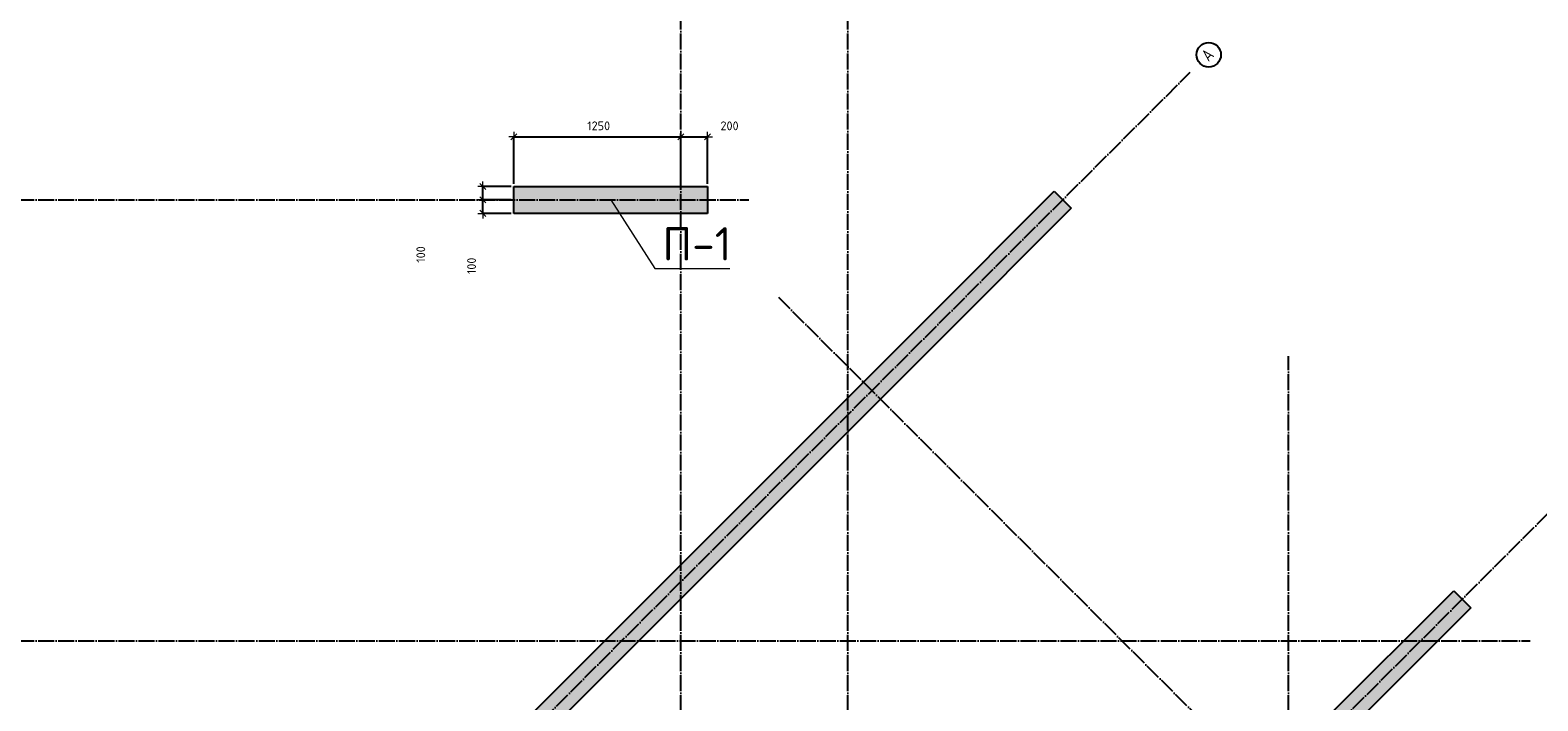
# Model space of a CAD drawing. Header units: millimetres. Extents: x -37663 to 118746, y -2869 to 47508.
# Tile 43 of 54: x 49028 to 60318, y 18051 to 23071. Entities that reach past the tile are written whole.
import ezdxf

# ---------------------------------------------------------------- set-up
doc = ezdxf.new("R2010")
doc.units = ezdxf.units.MM
doc.header["$PDMODE"] = 65
doc.linetypes.add('______11', pattern=[150, 120, -15, 0, -15])
doc.linetypes.add('______5', pattern=[330, 240, -30, 30, -30])
for name, color, linetype, lineweight in [('Standard', 7, 'Continuous', 25), ('Высотная отметка (отверстия)', 7, 'Continuous', 13), ('Размерная линия_ общее', 7, 'Continuous', 13)]:
    doc.layers.add(name, color=color, linetype=linetype, lineweight=lineweight)
doc.layers.add('Осевая линия_ общее', color=7, linetype='______5', lineweight=13, true_color=0xa0a0a0)
doc.styles.add('ISOCPEUR', font='ISOCPEUR')
doc.dimstyles.new('DIMSTYLE_3', dxfattribs={"dimtxt": 66, "dimasz": 75, "dimexe": 0, "dimexo": 0, "dimgap": 33, "dimtad": 2, "dimdec": 0, "dimrnd": 5, "dimzin": 12, "dimdsep": 46, "dimtxsty": 'ISOCPEUR', "dimblk1": 'ALL_ML_STRICH', "dimblk2": 'ALL_ML_STRICH', "dimsah": 1, "dimcen": 0, "dimclrd": 7, "dimclre": 256, "dimclrt": 7, "dimadec": 0, "dimazin": 0, "dimtfac": 1, "dimtdec": 0, "dimtix": 1, "dimtmove": 2, "dimatfit": 3, "dimfxl": 0, "dimtzin": 0, "dimlwd": 0, "dimlwe": -3, "dimarcsym": 0})
doc.dimstyles.new('DIMSTYLE_5', dxfattribs={"dimtxt": 66, "dimasz": 75, "dimexe": 0, "dimexo": 0, "dimgap": 33, "dimtad": 2, "dimdec": 0, "dimrnd": 5, "dimzin": 12, "dimdsep": 46, "dimtxsty": 'ISOCPEUR', "dimblk1": 'ALL_ML_STRICH', "dimblk2": 'ALL_ML_STRICH', "dimsah": 1, "dimcen": 0, "dimclrd": 7, "dimclre": 256, "dimclrt": 7, "dimadec": 0, "dimazin": 0, "dimtfac": 1, "dimtdec": 0, "dimtix": 1, "dimtmove": 2, "dimatfit": 3, "dimfxl": 0, "dimtvp": 1.2, "dimtzin": 0, "dimlwd": 0, "dimlwe": -3, "dimarcsym": 0})

# ---------------------------------------------------------------- blocks, each defined once
blk = doc.blocks.new('СЛОЖНЫЙ_ОБЪЕКТ_0')
at = {"layer": 'Осевая линия_ общее', "color": 253, "linetype": '______11', "lineweight": -3, "true_color": 0xa0a0a0, "transparency": 33554687}
for p, q in [((53900, -2590), (53900, 47490)), ((55150, -2590), (55150, 40000)), ((40552, 5594), (57714, 22756)), ((37230, 21800), (54410, 21800)), ((61087, 14617), (54624, 21080)), ((58450, -2590), (58450, 20630)), ((43543, 2603), (60705, 19765)), ((37230, 18500), (60260, 18500))]:
    blk.add_line(p, q, dxfattribs=at)
at = {"layer": 'Осевая линия_ общее', "color": 7, "linetype": 'Continuous', "lineweight": 25, "transparency": 33554687}
blk.add_circle((57853, 22887), 91.7, dxfattribs=at)
at = {"layer": 'Осевая линия_ общее', "color": 7, "linetype": 'Continuous', "lineweight": 25, "transparency": 33554687, "insert": (57852, 22831), "char_height": 90, "width": 117.79, "attachment_point": 7, "rotation": 45, "style": 'ISOCPEUR'}
blk.add_mtext('\\W0.82;А', dxfattribs=at)
blk = doc.blocks.new('ALL_ML_STRICH')
at = {"color": 0, "linetype": 'ByBlock', "lineweight": -2}
for p, q in [((-1, 0), (0.5, 0)), ((-0.3, -0.3), (0.3, 0.3)), ((0, -0.5), (0, 0.5))]:
    blk.add_line(p, q, dxfattribs=at)
blk = doc.blocks.new('*D97')
at = {"layer": 'DEFPOINTS', "color": 7, "linetype": 'Continuous', "lineweight": 13, "transparency": 33554687}
for p in [(52650, 22272), (52650, 21900), (53900, 21900)]:
    blk.add_point(p, dxfattribs=at)
at = {"layer": 'Размерная линия_ общее', "color": 253, "linetype": 'Continuous', "lineweight": -2, "true_color": 0xa0a0a0, "transparency": 33554687}
for p, q in [((52650, 21920), (52650, 22272)), ((53900, 21920), (53900, 22272))]:
    blk.add_line(p, q, dxfattribs=at)
at = {"layer": 'Размерная линия_ общее', "color": 7, "linetype": 'Continuous', "lineweight": -2, "transparency": 33554687}
blk.add_line((52650, 22272), (53900, 22272), dxfattribs=at)
at = {"layer": 'Размерная линия_ общее', "color": 7, "linetype": 'Continuous', "lineweight": 13, "transparency": 33554687, "xscale": 75, "yscale": 75, "zscale": 75, "rotation": 180}
blk.add_blockref('ALL_ML_STRICH', (52650, 22272), dxfattribs=at)
at = {"layer": 'Размерная линия_ общее', "color": 7, "linetype": 'Continuous', "lineweight": 13, "transparency": 33554687, "xscale": 75, "yscale": 75, "zscale": 75}
blk.add_blockref('ALL_ML_STRICH', (53900, 22272), dxfattribs=at)
at = {"layer": 'Размерная линия_ общее', "color": 7, "linetype": 'Continuous', "lineweight": 13, "transparency": 33554687, "insert": (53285, 22355), "char_height": 66, "width": 264, "attachment_point": 5, "style": 'ISOCPEUR'}
blk.add_mtext('\\A1;{1250}', dxfattribs=at)
blk = doc.blocks.new('*D98')
at = {"layer": 'DEFPOINTS', "color": 7, "linetype": 'Continuous', "lineweight": 13, "transparency": 33554687}
for p in [(53900, 22272), (53900, 21900), (54100, 21900)]:
    blk.add_point(p, dxfattribs=at)
at = {"layer": 'Размерная линия_ общее', "color": 253, "linetype": 'Continuous', "lineweight": -2, "true_color": 0xa0a0a0, "transparency": 33554687}
for p, q in [((53900, 21920), (53900, 22272)), ((54100, 21920), (54100, 22272))]:
    blk.add_line(p, q, dxfattribs=at)
at = {"layer": 'Размерная линия_ общее', "color": 7, "linetype": 'Continuous', "lineweight": -2, "transparency": 33554687}
blk.add_line((53900, 22272), (54100, 22272), dxfattribs=at)
at = {"layer": 'Размерная линия_ общее', "color": 7, "linetype": 'Continuous', "lineweight": 13, "transparency": 33554687, "xscale": 75, "yscale": 75, "zscale": 75, "rotation": 180}
blk.add_blockref('ALL_ML_STRICH', (53900, 22272), dxfattribs=at)
at = {"layer": 'Размерная линия_ общее', "color": 7, "linetype": 'Continuous', "lineweight": 13, "transparency": 33554687, "xscale": 75, "yscale": 75, "zscale": 75}
blk.add_blockref('ALL_ML_STRICH', (54100, 22272), dxfattribs=at)
at = {"layer": 'Размерная линия_ общее', "color": 7, "linetype": 'Continuous', "lineweight": 13, "transparency": 33554687, "insert": (54265, 22355), "char_height": 66, "width": 198, "attachment_point": 5, "style": 'ISOCPEUR'}
blk.add_mtext('\\A1;{200}', dxfattribs=at)
blk = doc.blocks.new('*D121')
at = {"layer": 'DEFPOINTS', "color": 7, "linetype": 'Continuous', "lineweight": 13, "transparency": 33554687}
for p in [(52650, 21800), (52418, 21700), (52650, 21700)]:
    blk.add_point(p, dxfattribs=at)
at = {"layer": 'Размерная линия_ общее', "color": 253, "linetype": 'Continuous', "lineweight": -2, "true_color": 0xa0a0a0, "transparency": 33554687}
for p, q in [((52630, 21800), (52418, 21800)), ((52630, 21700), (52418, 21700))]:
    blk.add_line(p, q, dxfattribs=at)
at = {"layer": 'Размерная линия_ общее', "color": 7, "linetype": 'Continuous', "lineweight": -2, "transparency": 33554687}
blk.add_line((52418, 21700), (52418, 21800), dxfattribs=at)
at = {"layer": 'Размерная линия_ общее', "color": 7, "linetype": 'Continuous', "lineweight": 13, "transparency": 33554687, "xscale": 75, "yscale": 75, "zscale": 75}
for p, rotation in [((52418, 21800), 90), ((52418, 21700), 270)]:
    blk.add_blockref('ALL_ML_STRICH', p, dxfattribs=dict(at, rotation=rotation))
at = {"layer": 'Размерная линия_ общее', "color": 7, "linetype": 'Continuous', "lineweight": 13, "transparency": 33554687, "insert": (52333, 21307), "char_height": 66, "width": 198, "attachment_point": 5, "rotation": 90, "style": 'ISOCPEUR'}
blk.add_mtext('\\A1;{100}', dxfattribs=at)
blk = doc.blocks.new('*D122')
at = {"layer": 'DEFPOINTS', "color": 7, "linetype": 'Continuous', "lineweight": 13, "transparency": 33554687}
for p in [(52418, 21800), (52650, 21900), (52650, 21800)]:
    blk.add_point(p, dxfattribs=at)
at = {"layer": 'Размерная линия_ общее', "color": 253, "linetype": 'Continuous', "lineweight": -2, "true_color": 0xa0a0a0, "transparency": 33554687}
for p, q in [((52630, 21900), (52418, 21900)), ((52630, 21800), (52418, 21800))]:
    blk.add_line(p, q, dxfattribs=at)
at = {"layer": 'Размерная линия_ общее', "color": 7, "linetype": 'Continuous', "lineweight": -2, "transparency": 33554687}
blk.add_line((52418, 21800), (52418, 21900), dxfattribs=at)
at = {"layer": 'Размерная линия_ общее', "color": 7, "linetype": 'Continuous', "lineweight": 13, "transparency": 33554687, "xscale": 75, "yscale": 75, "zscale": 75}
for p, rotation in [((52418, 21900), 90), ((52418, 21800), 270)]:
    blk.add_blockref('ALL_ML_STRICH', p, dxfattribs=dict(at, rotation=rotation))
at = {"layer": 'Размерная линия_ общее', "color": 7, "linetype": 'Continuous', "lineweight": 13, "transparency": 33554687, "insert": (51953, 21392), "char_height": 66, "width": 198, "attachment_point": 5, "rotation": 90, "style": 'ISOCPEUR'}
blk.add_mtext('\\A1;{100}', dxfattribs=at)

msp = doc.modelspace()

# ---------------------------------------------------------------- hatches: boundary and pattern name
at = {"linetype": 'Continuous', "lineweight": 13, "transparency": 33554687}
for points in [[(55726.7, 20896.1), (55854, 20768.8), (56824.2, 21739), (56696.9, 21866.3)], [(49511.2, 14680.6), (49638.5, 14553.3), (55854, 20768.8), (55726.7, 20896.1)]]:
    msp.add_hatch(color=7, dxfattribs=at).paths.add_polyline_path(points)
at = {"layer": 'Standard', "linetype": 'Continuous', "lineweight": 13, "transparency": 33554687}
for points in [[(54100, 21700), (54100, 21900), (52650, 21900), (52650, 21700)], [(59815.3, 18748), (59688, 18875.2), (58717.8, 17905), (58845, 17777.7)]]:
    msp.add_hatch(color=7, dxfattribs=at).paths.add_polyline_path(points)

# ---------------------------------------------------------------- linework, layer by layer
at = {"color": 7, "linetype": 'Continuous', "lineweight": -3, "transparency": 33554687}
for p, q in [((55726.7, 20896.1), (56696.9, 21866.3)), ((56696.9, 21866.3), (56824.2, 21739)), ((56824.2, 21739), (55854, 20768.8)), ((49511.2, 14680.6), (55726.7, 20896.1)), ((55854, 20768.8), (49638.5, 14553.3))]:
    msp.add_line(p, q, dxfattribs=at)
at = {"layer": 'Standard', "color": 7, "linetype": 'Continuous', "lineweight": -3, "transparency": 33554687}
for p, q in [((52650, 21700), (52650, 21900)), ((52650, 21900), (54100, 21900)), ((54100, 21900), (54100, 21700)), ((54100, 21700), (52650, 21700)), ((58717.8, 17905), (59688, 18875.2)), ((59688, 18875.2), (59815.3, 18748)), ((59815.3, 18748), (58845, 17777.7))]:
    msp.add_line(p, q, dxfattribs=at)
at = {"layer": 'Высотная отметка (отверстия)', "color": 7, "linetype": 'Continuous', "lineweight": 13, "transparency": 33554687}
msp.add_lwpolyline([(53375, 21800), (53706.2, 21286.5), (54266.2, 21286.5)], dxfattribs=at)

# ---------------------------------------------------------------- block references
at = {"layer": 'Осевая линия_ общее', "color": 253, "linetype": '______11', "lineweight": -3, "true_color": 0xa0a0a0, "transparency": 33554687}
msp.add_blockref('СЛОЖНЫЙ_ОБЪЕКТ_0', (0, 0), dxfattribs=at)

# ---------------------------------------------------------------- texts
at = {"layer": 'Высотная отметка (отверстия)', "color": 7, "linetype": 'Continuous', "lineweight": 13, "transparency": 33554687, "insert": (54021.2, 21346.5), "char_height": 75, "width": 604.167, "attachment_point": 8, "style": 'ISOCPEUR'}
msp.add_mtext('\\A1;{\\fISOCPEUR|i0|b0;\\H250.000000;\\W1.000000;\\C7;П-1}\\P', dxfattribs=at)

# ---------------------------------------------------------------- dimensions: what is measured, and where the dimension line sits
at = {"layer": 'Размерная линия_ общее', "color": 7, "linetype": 'Continuous', "lineweight": 13, "transparency": 33554687}
for base, p1, p2, picture, middle in [((53900, 22272.3), (52650, 21920), (53900, 21920), '*D97', (53284.9, 22355.3)), ((54100, 22272.3), (53900, 21920), (54100, 21920), '*D98', (54265, 22354.7))]:
    dim = msp.add_linear_dim(base=base, p1=p1, p2=p2, dimstyle='DIMSTYLE_3', override={"dimpost": '<>', "dimclrd": 7, "dimclre": 253, "dimclrt": 7, "dimlwd": 0, "dimlwe": 65533}, dxfattribs=at)
    dim.commit()
    dim.dimension.update_dxf_attribs({"geometry": picture, "text_midpoint": middle, "dimtype": 160})
for base, p1, p2, picture, middle in [((52418, 21900), (52630, 21800), (52630, 21900), '*D122', (51952.6, 21392.4)), ((52418, 21800), (52630, 21700), (52630, 21800), '*D121', (52332.6, 21307.1))]:
    dim = msp.add_linear_dim(base=base, p1=p1, p2=p2, angle=90, dimstyle='DIMSTYLE_5', override={"dimpost": '<>', "dimclrd": 7, "dimclre": 253, "dimclrt": 7, "dimlwd": 0, "dimlwe": 65533}, dxfattribs=at)
    dim.commit()
    dim.dimension.update_dxf_attribs({"geometry": picture, "text_midpoint": middle, "dimtype": 160})

doc.saveas('drawing.dxf')
